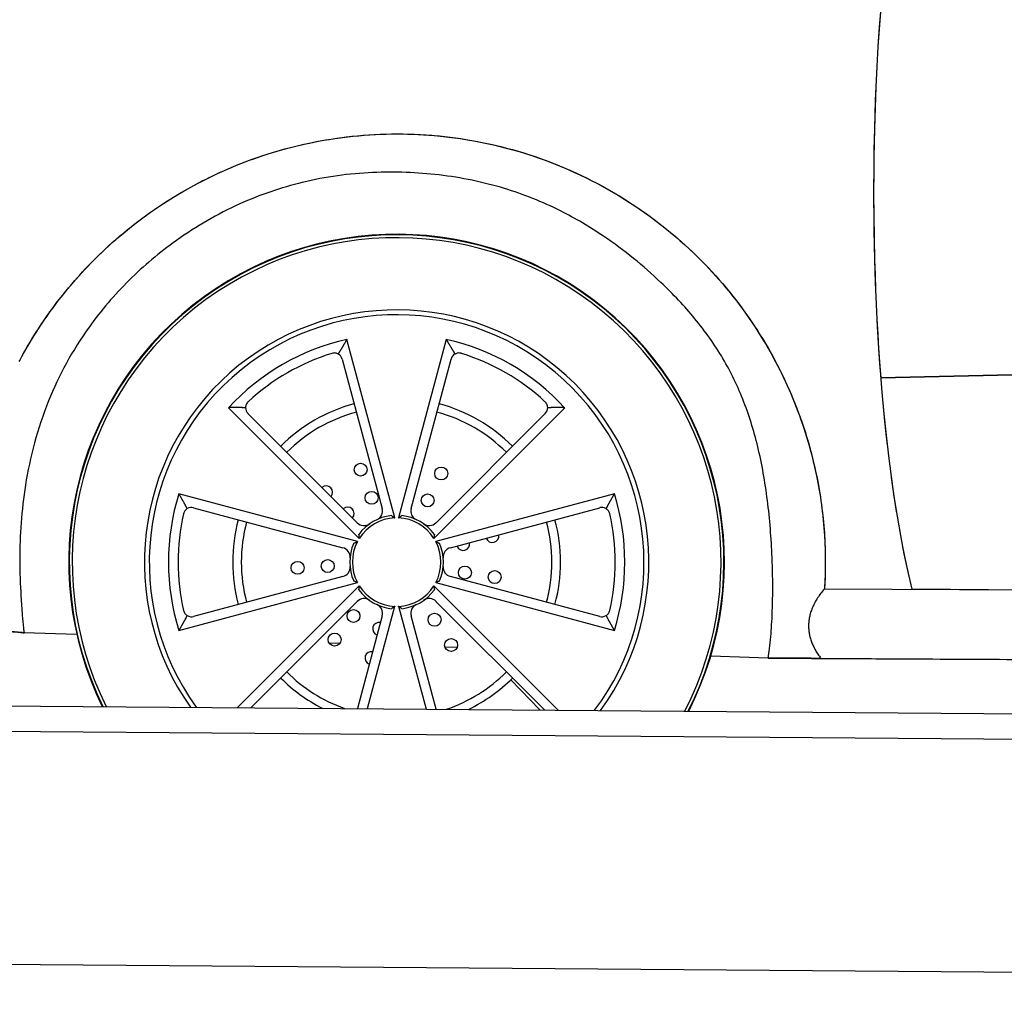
# Model space of a CAD drawing. Header units: millimetres. Extents: x -405 to 6780, y 0 to 7227.
# Tile 8 of 16: x 892 to 2033, y 2498 to 3629. Entities that reach past the tile are written whole.
import ezdxf

# ---------------------------------------------------------------- set-up
doc = ezdxf.new("R2010")
doc.units = ezdxf.units.MM
doc.layers.add('car', color=10, linetype='Continuous', lineweight=25)
doc.layers.add('Plattform', color=7, linetype='Continuous', lineweight=25)

# ---------------------------------------------------------------- blocks, each defined once
blk = doc.blocks.new('Palette EG Gl550')
at = {"layer": 'Plattform'}
for p, q in [((432.6, 2837), (5470.4, 2798)), ((5465.2, 2768), (437.3, 2807)), ((5468.1, 2498), (344.7, 2537.7))]:
    blk.add_line(p, q, dxfattribs=at)
blk = doc.blocks.new('Car_210')
at = {"layer": 'car'}
for p, q in [((1302.6, 3061.5), (1245.5, 3268)), ((1360.7, 3268.9), (1306.9, 3061.6)), ((3024.4, 3265.2), (1864.5, 3228.1)), ((1864.5, 3228.1), (3024.4, 3265.2)), ((1240.2, 3245.2), (1288, 3072.5)), ((1321.3, 3072.7), (1366.4, 3246.1)), ((865.8, 3239.4), (866.4, 3240.5)), ((1109, 3187.8), (1261.6, 3037.5)), ((1348.2, 3038.1), (1498.5, 3190.8)), ((1259.2, 3055.6), (1131.5, 3181.2)), ((1476.1, 3183.9), (1350.4, 3056.3)), ((1259.5, 3033.7), (1052.1, 3087.5)), ((1556.9, 3091.5), (1350.4, 3034.4)), ((1069.3, 3071.5), (1242.7, 3026.5)), ((1367.3, 3027.5), (1540, 3075.2)), ((1243, 2993.1), (1070.3, 2945.4)), ((1541, 2949.1), (1367.6, 2994.1)), ((1053.4, 2929.2), (1259.9, 2986.2)), ((1262.1, 2982.5), (1122.1, 2840.3)), ((1493.8, 2840.3), (1348.6, 2983.2)), ((1350.8, 2986.9), (1558.1, 2933.1)), ((1801.2, 2983.3), (3551, 2986.1)), ((3071.1, 2985.3), (1902.9, 2983.4)), ((1137.7, 2840.3), (1259.9, 2964.3)), ((1272.5, 2840.3), (1303.4, 2959.1)), ((1307.7, 2959.1), (1340.5, 2840.3)), ((1351.1, 2965.1), (1477.8, 2840.3)), ((1288.9, 2947.9), (1261, 2840.3)), ((1352.1, 2840.3), (1322.3, 2948.1)), ((873.8, 2925), (873.8, 2925)), ((935.2, 2923.4), (873.8, 2925)), ((1239.8, 2915.4), (1227.8, 2915.7)), ((1375.9, 2911.8), (1361.9, 2912.2)), ((1736.5, 2902.3), (1670, 2904.1)), ((1797.7, 2902.6), (3525.9, 2906.7)), ((1472.5, 2840.3), (1438.4, 2874.9))]:
    blk.add_line(p, q, dxfattribs=at)
for centre in [(1262.6, 3117.1), (1356, 3113.4), (1275.5, 3084.6), (1340.5, 3082.1), (1190.4, 3002.8), (1225.3, 3005.1), (1384.3, 2998.8), (1418.9, 2993.8), (1255.6, 2947.5), (1349.6, 2943.8), (1233.9, 2920), (1369, 2914.7)]:
    blk.add_circle(centre, 7.5, dxfattribs=at)
for centre, radius, start, end in [((1305.1, 3010.3), 380, 333.4229, 206.5781), ((1305.1, 3010.3), 379.4, 333.3784, 206.6226), ((1305.1, 3010.3), 376, 333.1176, 206.8834), ((1305.1, 3010.3), 292.3, 324.4351, 215.5659), ((1305.1, 3010.3), 292.3, 324.4351, 215.5659), ((1305.1, 3010.3), 286.7, 323.6326, 216.3684), ((1305.1, 3010.3), 264.5, 103.0252, 137.8685), ((1305.1, 3010.3), 264.5, 43.0252, 77.8685), ((1305.1, 3010.3), 253.3, 47.6797, 73.214), ((1305.1, 3010.3), 253.3, 107.6797, 133.214), ((1231.1, 3242.6), 9.5, 15.4469, 61.1664), ((1375.6, 3243.8), 9.5, 119.7273, 165.4469), ((1138.2, 3188), 9.5, 179.7273, 225.4469), ((1305.1, 3010.3), 190, 105.4469, 135.4469), ((1305.1, 3010.3), 180, 45.4469, 75.4469), ((1305.1, 3010.3), 190, 45.4469, 75.4469), ((1469.3, 3190.6), 9.5, 315.4469, 1.1664), ((1305.1, 3010.3), 180, 105.4469, 135.4469), ((1222.8, 3090.6), 7.5, 319.7862, 131.1075), ((1305.1, 3010.3), 264.5, 163.0252, 197.8685), ((1305.1, 3010.3), 264.5, 343.0252, 17.8685), ((1066.9, 3062.3), 9.5, 75.4469, 121.1664), ((1247.9, 3066.2), 7.5, 318.464, 132.4297), ((1277.2, 3069.5), 11.2, 295.2772, 15.4469), ((1332.2, 3069.9), 11.2, 165.4469, 245.6165), ((1542.5, 3066.1), 9.5, 59.7273, 105.4469), ((1305.1, 3010.3), 253.3, 167.6797, 193.214), ((1305.1, 3010.3), 54.3, 96.7841, 144.1097), ((1305.1, 3010.3), 51.3, 92.8596, 148.0341), ((1305.1, 3010.3), 51.3, 32.8596, 88.0341), ((1305.1, 3010.3), 54.3, 36.7841, 84.1097), ((1305.1, 3010.3), 190, 345.4469, 15.4469), ((1305.1, 3010.3), 253.3, 347.6797, 13.214), ((1305.1, 3010.3), 190, 165.4469, 195.4469), ((1305.1, 3010.3), 180, 165.4469, 195.4469), ((1267, 3063.5), 11.2, 225.4469, 305.6165), ((1342.4, 3064.1), 11.2, 235.2772, 315.4469), ((1305.1, 3010.3), 180, 345.4469, 15.4469), ((1415.8, 3041.5), 7.5, 199.7862, 11.1075), ((1239.9, 3015.7), 11.2, 355.2772, 75.4469), ((1305.1, 3010.3), 54.3, 156.7841, 204.1097), ((1305.1, 3010.3), 51.3, 152.8596, 208.0341), ((1305.1, 3010.3), 51.3, 332.8596, 28.0341), ((1305.1, 3010.3), 54.3, 336.7841, 24.1097), ((1370.3, 3016.7), 11.2, 105.4469, 185.6165), ((1382.1, 3032), 7.5, 198.464, 12.4297), ((1240, 3003.9), 11.2, 285.4469, 5.6165), ((1370.4, 3004.9), 11.2, 175.2772, 255.4469), ((1305.1, 3010.3), 51.3, 212.8596, 268.0341), ((1305.1, 3010.3), 51.3, 272.8596, 328.0341), ((1267.8, 2956.5), 11.2, 55.2772, 135.4469), ((1305.1, 3010.3), 54.3, 216.7841, 264.1097), ((1305.1, 3010.3), 54.3, 276.7841, 324.1097), ((1343.3, 2957.1), 11.2, 45.4469, 125.6165), ((1278.1, 2950.7), 11.2, 345.4469, 65.6165), ((1333.1, 2951.1), 11.2, 115.2772, 195.4469), ((1067.8, 2954.6), 9.5, 239.7273, 285.4469), ((1543.4, 2958.3), 9.5, 255.4469, 301.1664), ((1285.4, 2932.8), 7.5, 78.464, 252.4297), ((1356, 2907.2), 7.5, 25.8665, 34.1335), ((1276.8, 2898.9), 7.5, 79.7862, 251.1075), ((1262.6, 2903.5), 7.5, 337.8665, 346.1335), ((1305.1, 3010.3), 180, 225.4469, 250.8274), ((1305.1, 3010.3), 180, 289.1736, 315.4469), ((1305.1, 3010.3), 190, 296.5154, 315.4469), ((1305.1, 3010.3), 190, 225.4469, 243.4856)]:
    blk.add_arc(centre, radius, start, end, dxfattribs=at)
for points, degree in [([(1869.2, 3737.7), (1844.1, 3539), (1848.9, 3193.7), (1902.6, 2983.4)], 3), ([(1869.2, 3737.7), (1852.5, 3605.2), (1849, 3407.5), (1864.5, 3228.1)], 3), ([(1245.5, 3268), (1241.5, 3261.2), (1237.7, 3254.5)], 2), ([(1368.8, 3255.5), (1364.9, 3262.2), (1360.7, 3268.9)], 2), ([(1235.7, 3251), (1236.7, 3252.7), (1237.7, 3254.5)], 2), ([(1368.8, 3255.5), (1369.8, 3253.8), (1370.8, 3252)], 2), ([(1124.6, 3188), (1116.9, 3188), (1109, 3187.8)], 2), ([(1124.6, 3188), (1126.6, 3188.1), (1128.7, 3188.1)], 2), ([(1478.8, 3190.8), (1480.8, 3190.8), (1482.9, 3190.8)], 2), ([(1498.5, 3190.8), (1490.6, 3190.9), (1482.9, 3190.8)], 2), ([(1867.8, 3193.2), (1868.8, 3182.9), (1870, 3172.2), (1871.2, 3161.8), (1872.5, 3151.5)], 4), ([(1052.1, 3087.5), (1056, 3080.6), (1059.9, 3074)], 2), ([(1549.3, 3077.8), (1553.1, 3084.5), (1556.9, 3091.5)], 2), ([(1062, 3070.5), (1061, 3072.2), (1059.9, 3074)], 2), ([(1549.3, 3077.8), (1548.3, 3076), (1547.3, 3074.3)], 2), ([(1298.7, 3064.2), (1300.7, 3062.9), (1302.6, 3061.5)], 2), ([(1306.9, 3061.6), (1308.7, 3063), (1310.7, 3064.3)], 2), ([(1261.6, 3037.5), (1261.4, 3039.8), (1261.2, 3042.1)], 2), ([(1348.6, 3042.8), (1348.5, 3040.4), (1348.2, 3038.1)], 2), ([(1255.2, 3031.7), (1257.4, 3032.8), (1259.5, 3033.7)], 2), ([(1350.4, 3034.4), (1352.5, 3033.5), (1354.7, 3032.5)], 2), ([(1259.9, 2986.2), (1257.7, 2987.1), (1255.6, 2988.1)], 2), ([(1261.7, 2977.8), (1261.8, 2980.2), (1262.1, 2982.5)], 2), ([(1348.6, 2983.2), (1348.9, 2980.9), (1349.1, 2978.5)], 2), ([(1355, 2988.9), (1352.9, 2987.9), (1350.8, 2986.9)], 2), ([(1801.2, 2983.3), (1766.9, 2942), (1797.7, 2902.6)], 2), ([(1801.2, 2983.3), (1766.9, 2942), (1797.7, 2902.6)], 2), ([(1902.4, 2984.3), (1902.5, 2983.9), (1902.7, 2983.6), (1902.8, 2983.5), (1902.9, 2983.4)], 4), ([(1303.4, 2959.1), (1301.5, 2957.7), (1299.6, 2956.3)], 2), ([(1311.5, 2956.4), (1309.6, 2957.7), (1307.7, 2959.1)], 2), ([(1061, 2942.8), (1062, 2944.6), (1063, 2946.4)], 2), ([(1548.3, 2950.2), (1549.3, 2948.4), (1550.3, 2946.7)], 2), ([(1558.1, 2933.1), (1554.3, 2940), (1550.3, 2946.7)], 2), ([(1061, 2942.8), (1057.1, 2936.1), (1053.4, 2929.2)], 2), ([(873.4, 2925.1), (873.4, 2925.1), (873.6, 2925), (873.2, 2925.1)], 3), ([(873.8, 2925), (873.8, 2925), (873.8, 2925), (873.8, 2925)], 3), ([(1751.8, 2902.4), (1746.7, 2902.4), (1741.6, 2902.4), (1736.5, 2902.3)], 3), ([(1782.3, 2902.5), (1776.9, 2902.5), (1771.5, 2902.5), (1766.1, 2902.4)], 3)]:
    blk.add_open_spline(points, degree=degree, dxfattribs=at)
for points, degree, knots in [([(866.4, 3240.5), (868.5, 3244.7), (870.8, 3248.8), (873.1, 3252.9), (875.8, 3257.7), (878.6, 3262.5), (881.5, 3267.3), (889.7, 3280.9), (898.6, 3294.1), (908.1, 3306.9), (925, 3329.6), (943.9, 3350.8), (964.3, 3370.3), (986.3, 3391.1), (1010.2, 3410), (1035.6, 3426.5), (1053.6, 3438.2), (1072.3, 3448.7), (1091.5, 3457.9), (1117.4, 3470.3), (1144.3, 3480.4), (1172, 3488.2), (1205.8, 3497.7), (1240.6, 3503.6), (1275.6, 3505.7), (1311, 3507.9), (1346.6, 3506.2), (1381.6, 3500.8), (1418, 3495.2), (1453.6, 3485.6), (1487.8, 3472.1), (1519, 3459.8), (1549, 3444.3), (1577, 3426), (1610.3, 3404.3), (1641, 3378.5), (1668.2, 3349.5), (1690.6, 3325.5), (1710.6, 3299.4), (1727.8, 3271.5), (1743.1, 3246.7), (1756.3, 3220.6), (1767, 3193.5), (1777.2, 3167.7), (1785.3, 3141.2), (1791, 3114.2), (1795.7, 3092.2), (1798.9, 3070), (1800.6, 3048), (1801.1, 3040.9), (1801.5, 3033.8), (1801.7, 3026.8), (1801.9, 3022.1), (1801.9, 3017.4), (1802, 3012.7), (1802, 3009.6), (1802, 3006.5), (1801.9, 3003.4), (1801.9, 3000.5), (1801.8, 2997.6), (1801.7, 2994.8), (1801.7, 2992.7), (1801.6, 2990.6), (1801.5, 2988.6), (1801.4, 2986.9), (1801.3, 2985.1), (1801.2, 2983.3)], 3, [-138.45697, -138.45697, -138.45697, -138.45697, -137.055536, -137.055536, -137.055536, -135.388946, -135.388946, -135.388946, -130.628461, -130.628461, -130.628461, -122.168917, -122.168917, -122.168917, -113.092518, -113.092518, -113.092518, -106.696109, -106.696109, -106.696109, -98.112754, -98.112754, -98.112754, -87.618376, -87.618376, -87.618376, -77.024419, -77.024419, -77.024419, -66.022833, -66.022833, -66.022833, -55.972062, -55.972062, -55.972062, -44.051267, -44.051267, -44.051267, -34.236995, -34.236995, -34.236995, -25.510031, -25.510031, -25.510031, -17.211209, -17.211209, -17.211209, -10.421535, -10.421535, -10.421535, -8.225168, -8.225168, -8.225168, -6.761349, -6.761349, -6.761349, -5.779988, -5.779988, -5.779988, -4.868611, -4.868611, -4.868611, -4.186401, -4.186401, -4.186401, -3.631861, -3.631861, -3.631861, -3.631861]), ([(866.4, 3240.5), (869.8, 3247), (873.4, 3253.5), (892.3, 3286.1), (909.9, 3310.8), (963.7, 3373.4), (1003.7, 3407.4), (1087.8, 3458.5), (1130.6, 3476.9), (1208.4, 3498.2), (1242.4, 3503.7), (1309.7, 3507.7), (1342.9, 3506.4), (1416.4, 3495.9), (1456.2, 3485.1), (1530.9, 3454.5), (1565.5, 3435.1), (1621.6, 3394.4), (1644, 3374.8), (1685.9, 3330.9), (1705.1, 3306.7), (1738.7, 3254.9), (1753.1, 3227.4), (1777, 3169.3), (1786.2, 3138.7), (1797.2, 3083.7), (1800.1, 3059.7), (1802.2, 3017.9), (1802.2, 3000.4), (1801.2, 2983.3)], 3, [-138.45697, -138.45697, -138.45697, -138.45697, -136.252918, -136.252918, -127.187492, -127.187492, -111.604754, -111.604754, -97.774646, -97.774646, -87.518047, -87.518047, -77.626977, -77.626977, -65.326261, -65.326261, -53.494168, -53.494168, -44.571649, -44.571649, -35.338748, -35.338748, -26.083345, -26.083345, -16.541869, -16.541869, -9.16094, -9.16094, -3.631861, -3.631861, -3.631861, -3.631861]), ([(1736.5, 2902.3), (1737.1, 2905.7), (1737.6, 2909.4), (1738.1, 2913.4), (1738.6, 2917.8), (1739.1, 2922.5), (1739.5, 2927.4), (1740.1, 2936.1), (1740.7, 2945.6), (1741, 2955.6), (1741.5, 2974), (1741.4, 2994.3), (1740.5, 3015.1), (1739.5, 3036.9), (1737.7, 3059.3), (1734.9, 3081.2), (1732.1, 3102.6), (1728.4, 3123.5), (1723.6, 3143.5), (1718.9, 3163), (1713.1, 3181.5), (1706.2, 3199), (1699.2, 3216.7), (1691, 3233.3), (1681.5, 3249.2), (1671.9, 3265.2), (1660.8, 3280.5), (1648.3, 3295.4), (1636.5, 3309.6), (1623.3, 3323.4), (1608.9, 3336.8), (1588.7, 3355.8), (1566.1, 3373.9), (1542, 3389.9), (1525.9, 3400.6), (1509.2, 3410.3), (1492, 3418.8), (1470.8, 3429.2), (1449, 3437.8), (1426.6, 3444.3), (1401.9, 3451.6), (1376.7, 3456.6), (1350.8, 3459.4), (1325.6, 3462.2), (1299.8, 3463), (1273.8, 3461.6), (1246.7, 3460.2), (1219.4, 3456.3), (1192.4, 3449.5), (1167.8, 3443.4), (1143.5, 3434.8), (1120, 3424), (1094.4, 3412.2), (1069.8, 3397.6), (1046.9, 3381.1), (1027.4, 3366.9), (1009.2, 3351.3), (992.7, 3334.8), (975.5, 3317.5), (960.2, 3299.3), (946.9, 3280.4), (927.2, 3252.6), (912, 3223.5), (900.3, 3194.1), (887.5, 3161.6), (879.2, 3128.7), (874.2, 3096.1), (869.8, 3067), (868.1, 3038.1), (868.3, 3009.6), (868.5, 2995.3), (869, 2981.2), (870, 2967.1), (870.5, 2959.9), (871, 2952.7), (871.7, 2945.6), (872.2, 2940.5), (872.7, 2935.4), (873.2, 2930.3), (873.4, 2928.6), (873.6, 2926.8), (873.8, 2925)], 3, [0, 0, 0, 0, 0.011018, 0.011018, 0.011018, 0.023022, 0.023022, 0.023022, 0.043824, 0.043824, 0.043824, 0.081713, 0.081713, 0.081713, 0.121324, 0.121324, 0.121324, 0.159864, 0.159864, 0.159864, 0.197441, 0.197441, 0.197441, 0.235401, 0.235401, 0.235401, 0.273728, 0.273728, 0.273728, 0.310088, 0.310088, 0.310088, 0.361343, 0.361343, 0.361343, 0.395554, 0.395554, 0.395554, 0.437791, 0.437791, 0.437791, 0.484325, 0.484325, 0.484325, 0.529861, 0.529861, 0.529861, 0.577215, 0.577215, 0.577215, 0.620142, 0.620142, 0.620142, 0.666757, 0.666757, 0.666757, 0.706648, 0.706648, 0.706648, 0.748381, 0.748381, 0.748381, 0.810125, 0.810125, 0.810125, 0.878264, 0.878264, 0.878264, 0.939132, 0.939132, 0.939132, 0.969566, 0.969566, 0.969566, 0.985066, 0.985066, 0.985066, 0.996143, 0.996143, 0.996143, 1, 1, 1, 1]), ([(1736.5, 2902.3), (1737.1, 2905.7), (1737.6, 2909.4), (1738.1, 2913.4), (1738.6, 2917.8), (1739.1, 2922.5), (1739.5, 2927.4), (1740.1, 2936.1), (1740.7, 2945.6), (1741, 2955.6), (1741.5, 2974), (1741.4, 2994.3), (1740.5, 3015.1), (1739.5, 3036.9), (1737.7, 3059.3), (1734.9, 3081.2), (1732.1, 3102.6), (1728.4, 3123.5), (1723.6, 3143.5), (1718.9, 3163), (1713.1, 3181.5), (1706.2, 3199), (1699.2, 3216.7), (1691, 3233.3), (1681.5, 3249.2), (1671.9, 3265.2), (1660.8, 3280.5), (1648.3, 3295.4), (1636.5, 3309.6), (1623.3, 3323.4), (1608.9, 3336.8), (1588.7, 3355.8), (1566.1, 3373.9), (1542, 3389.9), (1525.9, 3400.6), (1509.2, 3410.3), (1492, 3418.8), (1470.8, 3429.2), (1449, 3437.8), (1426.6, 3444.3), (1401.9, 3451.6), (1376.7, 3456.6), (1350.8, 3459.4), (1325.6, 3462.2), (1299.8, 3463), (1273.8, 3461.6), (1246.7, 3460.2), (1219.4, 3456.3), (1192.4, 3449.5), (1167.8, 3443.4), (1143.5, 3434.8), (1120, 3424), (1094.4, 3412.2), (1069.8, 3397.6), (1046.9, 3381.1), (1027.4, 3366.9), (1009.2, 3351.3), (992.7, 3334.8), (975.5, 3317.5), (960.2, 3299.3), (946.9, 3280.4), (927.2, 3252.6), (912, 3223.5), (900.3, 3194.1), (887.5, 3161.6), (879.2, 3128.7), (874.2, 3096.1), (869.8, 3067), (868.1, 3038.1), (868.3, 3009.6), (868.5, 2995.3), (869, 2981.2), (870, 2967.1), (870.5, 2959.9), (871, 2952.7), (871.7, 2945.6), (872.2, 2940.5), (872.7, 2935.4), (873.2, 2930.3), (873.4, 2928.6), (873.6, 2926.8), (873.8, 2925)], 3, [0, 0, 0, 0, 0.011018, 0.011018, 0.011018, 0.023022, 0.023022, 0.023022, 0.043824, 0.043824, 0.043824, 0.081713, 0.081713, 0.081713, 0.121324, 0.121324, 0.121324, 0.159864, 0.159864, 0.159864, 0.197441, 0.197441, 0.197441, 0.235401, 0.235401, 0.235401, 0.273728, 0.273728, 0.273728, 0.310088, 0.310088, 0.310088, 0.361343, 0.361343, 0.361343, 0.395554, 0.395554, 0.395554, 0.437791, 0.437791, 0.437791, 0.484325, 0.484325, 0.484325, 0.529861, 0.529861, 0.529861, 0.577215, 0.577215, 0.577215, 0.620142, 0.620142, 0.620142, 0.666757, 0.666757, 0.666757, 0.706648, 0.706648, 0.706648, 0.748381, 0.748381, 0.748381, 0.810125, 0.810125, 0.810125, 0.878264, 0.878264, 0.878264, 0.939132, 0.939132, 0.939132, 0.969566, 0.969566, 0.969566, 0.985066, 0.985066, 0.985066, 0.996143, 0.996143, 0.996143, 1, 1, 1, 1]), ([(1378.3, 3252.9), (1377.7, 3253), (1377, 3253.2), (1375.6, 3253.3), (1375, 3253.3), (1373, 3253), (1371.9, 3252.6), (1370.9, 3252), (1370.9, 3252), (1370.8, 3252)], 3, [5.1835112, 5.1835112, 5.1835112, 5.1835112, 5.3848312, 5.3848312, 5.5861512, 5.5861512, 5.9887912, 5.9887912, 5.9968302, 5.9968302, 5.9968302, 5.9968302]), ([(1235.7, 3251), (1235.6, 3251), (1235.6, 3251), (1234.6, 3251.5), (1233.4, 3251.9), (1231.5, 3252.1), (1230.8, 3252.2), (1229.5, 3252), (1228.8, 3251.9), (1228.2, 3251.7)], 3, [0.9717341, 0.9717341, 0.9717341, 0.9717341, 0.9797731, 0.9797731, 1.3824131, 1.3824131, 1.5837331, 1.5837331, 1.7850531, 1.7850531, 1.7850531, 1.7850531]), ([(1478.8, 3190.8), (1478.8, 3190.8), (1478.8, 3190.8), (1478.8, 3192), (1478.5, 3193.2), (1477.8, 3195), (1477.4, 3195.6), (1476.6, 3196.7), (1476.2, 3197.2), (1475.7, 3197.6)], 3, [0.9717341, 0.9717341, 0.9717341, 0.9717341, 0.9797731, 0.9797731, 1.3824131, 1.3824131, 1.5837331, 1.5837331, 1.7850531, 1.7850531, 1.7850531, 1.7850531]), ([(1131.7, 3194.9), (1131.2, 3194.5), (1130.7, 3194), (1130, 3192.9), (1129.7, 3192.3), (1128.9, 3190.5), (1128.7, 3189.2), (1128.7, 3188.1), (1128.7, 3188.1), (1128.7, 3188.1)], 3, [5.1835112, 5.1835112, 5.1835112, 5.1835112, 5.3848312, 5.3848312, 5.5861512, 5.5861512, 5.9887912, 5.9887912, 5.9968302, 5.9968302, 5.9968302, 5.9968302]), ([(1877.6, 3112.8), (1878.3, 3107.9), (1879.8, 3098.2), (1881.3, 3088.4), (1883, 3078.2), (1883.8, 3073.1)], 4, [0.436773, 0.436773, 0.436773, 0.436773, 0.436773, 0.5128703, 0.5860136, 0.5860136, 0.5860136, 0.5860136, 0.5860136]), ([(1062, 3070.5), (1062, 3070.5), (1062, 3070.4), (1061, 3069.9), (1060, 3069), (1058.9, 3067.5), (1058.5, 3066.9), (1058, 3065.7), (1057.8, 3065), (1057.6, 3064.4)], 3, [0.9717341, 0.9717341, 0.9717341, 0.9717341, 0.9797731, 0.9797731, 1.3824131, 1.3824131, 1.5837331, 1.5837331, 1.7850531, 1.7850531, 1.7850531, 1.7850531]), ([(1551.8, 3068.2), (1551.6, 3068.9), (1551.4, 3069.5), (1550.8, 3070.7), (1550.5, 3071.3), (1549.3, 3072.8), (1548.3, 3073.7), (1547.3, 3074.2), (1547.3, 3074.2), (1547.3, 3074.3)], 3, [5.1835112, 5.1835112, 5.1835112, 5.1835112, 5.3848312, 5.3848312, 5.5861512, 5.5861512, 5.9887912, 5.9887912, 5.9968302, 5.9968302, 5.9968302, 5.9968302]), ([(1891.4, 3032.5), (1892.1, 3029.2), (1893.7, 3021.5), (1895.3, 3014.4), (1897, 3006.8), (1898, 3002.5)], 4, [0.7384657, 0.7384657, 0.7384657, 0.7384657, 0.7384657, 0.7929136, 0.8711376, 0.8711376, 0.8711376, 0.8711376, 0.8711376]), ([(1548.3, 2950.2), (1548.3, 2950.2), (1548.3, 2950.2), (1549.3, 2950.8), (1550.2, 2951.6), (1551.4, 2953.2), (1551.7, 2953.7), (1552.3, 2955), (1552.5, 2955.6), (1552.6, 2956.3)], 3, [0.9717341, 0.9717341, 0.9717341, 0.9717341, 0.9797731, 0.9797731, 1.3824131, 1.3824131, 1.5837331, 1.5837331, 1.7850531, 1.7850531, 1.7850531, 1.7850531]), ([(1058.5, 2952.4), (1058.7, 2951.8), (1058.9, 2951.1), (1059.5, 2949.9), (1059.8, 2949.3), (1061, 2947.8), (1062, 2947), (1062.9, 2946.4), (1062.9, 2946.4), (1063, 2946.4)], 3, [5.1835112, 5.1835112, 5.1835112, 5.1835112, 5.3848312, 5.3848312, 5.5861512, 5.5861512, 5.9887912, 5.9887912, 5.9968302, 5.9968302, 5.9968302, 5.9968302]), ([(873.8, 2925), (870.9, 2925.3), (867.9, 2925.5), (864.9, 2925.8), (859.2, 2926.3), (853.5, 2926.8), (847.7, 2927.3), (843.4, 2927.7), (839, 2928.1), (834.7, 2928.5), (833.5, 2928.6), (832.2, 2928.7), (831, 2928.8)], 3, [0, 0, 0, 0, 1.042309, 1.042309, 1.042309, 3.060866, 3.060866, 3.060866, 4.590216, 4.590216, 4.590216, 5.020443, 5.020443, 5.020443, 5.020443]), ([(831, 2928.8), (834.5, 2928.5), (837.9, 2928.2), (841.4, 2927.9), (846.9, 2927.4), (852.3, 2926.9), (857.8, 2926.4), (861.8, 2926.1), (865.8, 2925.7), (869.8, 2925.4), (871.2, 2925.3), (872.5, 2925.1), (873.8, 2925)], 3, [-5.020443, -5.020443, -5.020443, -5.020443, -3.806814, -3.806814, -3.806814, -1.877345, -1.877345, -1.877345, -0.472403, -0.472403, -0.472403, 0, 0, 0, 0]), ([(875.4, 2924.7), (875.4, 2924.7), (875.4, 2924.7), (875.4, 2924.7), (875.4, 2924.7), (875.4, 2924.8), (875.3, 2924.8), (875, 2924.8), (874.8, 2924.8), (874.4, 2924.9), (874.2, 2925), (874, 2925), (873.9, 2925), (873.9, 2925), (873.9, 2925), (873.8, 2925)], 3, [0, 0, 0, 0, 0.0004883, 0.0004883, 0.0024414, 0.0024414, 0.0180664, 0.0180664, 0.0805796, 0.0805796, 0.1442588, 0.1442588, 0.1601447, 0.1601447, 0.1650484, 0.1650484, 0.1650484, 0.1650484]), ([(1797.7, 2902.6), (1787.4, 2902.5), (1777.2, 2902.5), (1766.9, 2902.4), (1759, 2902.4), (1751.1, 2902.4), (1743.2, 2902.4), (1741, 2902.3), (1738.7, 2902.3), (1736.5, 2902.3)], 3, [0, 0, 0, 0, 3.078917, 3.078917, 3.078917, 5.449118, 5.449118, 5.449118, 6.118865, 6.118865, 6.118865, 6.118865]), ([(1736.5, 2902.3), (1741.1, 2902.3), (1745.7, 2902.4), (1750.3, 2902.4), (1758.8, 2902.4), (1767.3, 2902.4), (1775.7, 2902.5), (1783, 2902.5), (1790.4, 2902.5), (1797.7, 2902.6)], 3, [-6.118865, -6.118865, -6.118865, -6.118865, -4.735874, -4.735874, -4.735874, -2.196204, -2.196204, -2.196204, 0, 0, 0, 0]), ([(1797.7, 2902.6), (1823.8, 2902.6), (1849.8, 2902.7), (1875.9, 2902.7), (1967.4, 2903), (2058.9, 2903.2), (2150.4, 2903.4), (2383.4, 2904), (2616.5, 2904.5), (2849.6, 2905.1), (2966.1, 2905.3), (3082.7, 2905.6), (3199.2, 2905.9), (3257.5, 2906), (3315.7, 2906.2), (3374, 2906.3), (3403.1, 2906.4), (3432.3, 2906.5), (3461.4, 2906.5), (3476.9, 2906.6), (3492.5, 2906.6), (3508, 2906.6), (3514, 2906.7), (3519.9, 2906.7), (3525.9, 2906.7)], 3, [0, 0, 0, 0, 7.824639, 7.824639, 7.824639, 35.269161, 35.269161, 35.269161, 105.19106, 105.19106, 105.19106, 140.15201, 140.15201, 140.15201, 157.632485, 157.632485, 157.632485, 166.372722, 166.372722, 166.372722, 171.033923, 171.033923, 171.033923, 172.821052, 172.821052, 172.821052, 172.821052])]:
    blk.add_open_spline(points, degree=degree, knots=knots, dxfattribs=at)

msp = doc.modelspace()

# ---------------------------------------------------------------- block references
at = {"layer": 'car', "rotation": 359.555457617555}
msp.add_blockref('Car_210', (0, 0), dxfattribs=at)
at = {"layer": 'Plattform'}
msp.add_blockref('Palette EG Gl550', (0, 0), dxfattribs=at)

doc.saveas('drawing.dxf')
